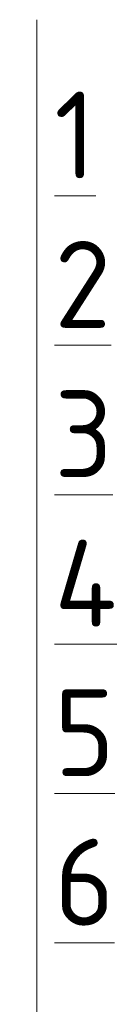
# Model space of a CAD drawing. Header units: millimetres. Extents: x 82112 to 162374, y -10965 to 131389.
# Tile 14 of 82: x 155607 to 155631, y 3392 to 3619. Entities that reach past the tile are written whole.
import ezdxf

# ---------------------------------------------------------------- set-up
doc = ezdxf.new("R2010")
doc.units = ezdxf.units.MM
doc.layers.add('A-ANNO-NOTE', color=7, linetype='Continuous', lineweight=5)
doc.layers.add('G-ANNO-TEXT', color=7, linetype='Continuous', lineweight=5)
doc.styles.add('GOST Common_4', font='GOST_Common.ttf', dxfattribs={"height": 20})

# ---------------------------------------------------------------- blocks, each defined once
blk = doc.blocks.new('Стрелка 15гр_черная - Стрелка 15гр_ черная-7948549-Пол_Тип 14')
at = {"layer": 'A-ANNO-NOTE'}
blk.add_hatch(color=256, dxfattribs=at).paths.add_polyline_path([(824.55, 3378.54), (832.45, 3378.54), (828.5, 3348.54)])
for p, q in [((828.5, 3348.54), (828.5, 3618.54)), ((828.5, 3348.54), (824.55, 3378.54)), ((824.55, 3378.54), (832.45, 3378.54)), ((824.55, 3378.54), (828.5, 3348.54)), ((832.45, 3378.54), (824.55, 3378.54)), ((828.5, 3348.54), (832.45, 3378.54)), ((828.5, 3348.54), (832.45, 3378.54))]:
    blk.add_line(p, q, dxfattribs=at)

msp = doc.modelspace()

# ---------------------------------------------------------------- block references
at = {"layer": 'A-ANNO-NOTE'}
msp.add_blockref('Стрелка 15гр_черная - Стрелка 15гр_ черная-7948549-Пол_Тип 14', (154782.855547, 0), dxfattribs=at)

# ---------------------------------------------------------------- texts
at = {"layer": 'G-ANNO-TEXT', "char_height": 20, "attachment_point": 1, "style": 'GOST Common_4'}
for s, insert, width in [('\\L\\fGOST Common|b0|i0|c204|p34|;\\L1', (155615.375135, 3601.989439), 12.0253125), ('\\L\\fGOST Common|b0|i0|c204|p34|;\\L2', (155615.375135, 3567.593606), 17.637125), ('\\L\\fGOST Common|b0|i0|c204|p34|;\\L3', (155615.375135, 3533.197772), 16.8354375), ('\\L\\fGOST Common|b0|i0|c204|p34|;\\L4', (155615.375135, 3498.801939), 20.0421875), ('\\L\\fGOST Common|b0|i0|c204|p34|;\\L5', (155615.375135, 3464.406106), 17.637125), ('\\L\\fGOST Common|b0|i0|c204|p34|;\\L6', (155615.375135, 3430.010272), 17.637125)]:
    msp.add_mtext(s, dxfattribs=dict(at, insert=insert, width=width))

doc.saveas('drawing.dxf')
